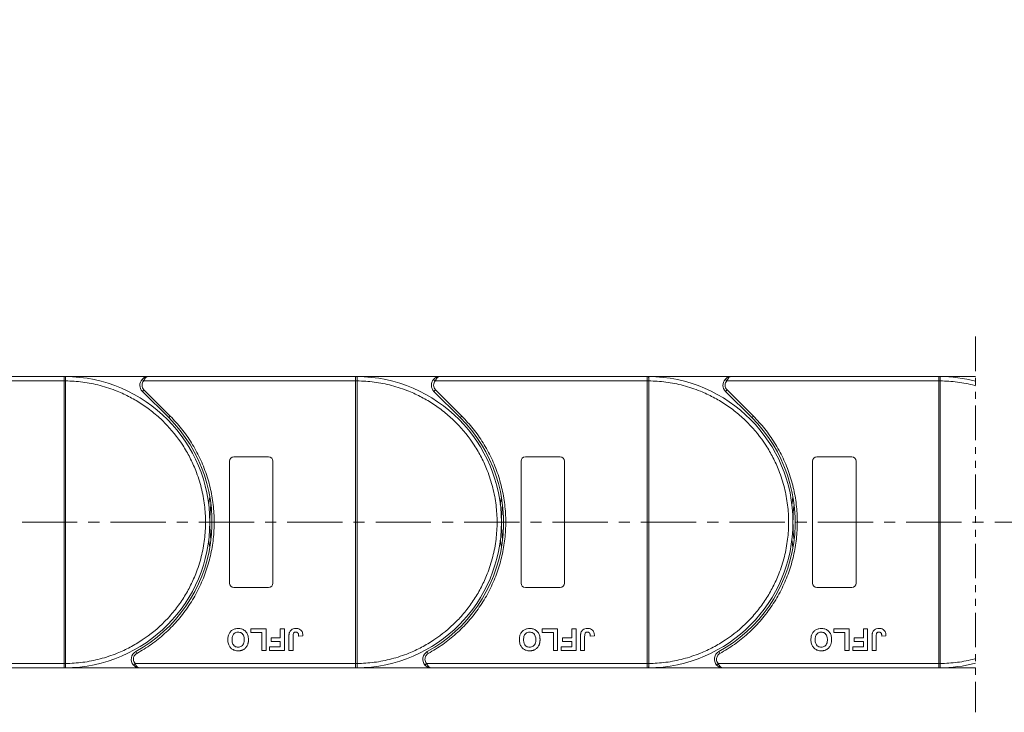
# Model space of a CAD drawing. Header units: millimetres. Extents: x 2098 to 3561, y 550 to 1583.
# Tile 32 of 84: x 2821 to 3047, y 930 to 1090. Entities that reach past the tile are written whole.
import ezdxf

# ---------------------------------------------------------------- set-up
doc = ezdxf.new("R2010")
doc.units = ezdxf.units.MM
doc.linetypes.add('CENTERX2', pattern=[20.32, 12.7, -2.54, 2.54, -2.54])
doc.linetypes.add('PHANTOM2', pattern=[31.75, 15.875, -3.175, 3.175, -3.175, 3.175, -3.175])
doc.styles.get("Standard").update_dxf_attribs({"font": '仿宋_GB2312.ttf', "width": 0.8})
doc.dimstyles.new('副本 ISO-45.1', dxfattribs={"dimtxt": 10, "dimasz": 9, "dimexe": 6.5, "dimexo": 0.625, "dimgap": 2.5, "dimtad": 1, "dimdsep": 46, "dimtxsty": 'Standard', "dimcen": 2.5, "dimadec": 0, "dimazin": 0, "dimtfac": 1, "dimtmove": 0, "dimatfit": 3, "dimfxl": 0, "dimarcsym": 0})

# ---------------------------------------------------------------- blocks, each defined once
blk = doc.blocks.new('*D2516')
at = {"color": 0, "lineweight": -2}
for p, q in [((2963.4, 1201.73), (3467.39, 1201.73)), ((3460.89, 949.53), (3460.89, 1192.73)), ((3385.16, 940.53), (3467.39, 940.53))]:
    blk.add_line(p, q, dxfattribs=at)
at = {"color": 0, "lineweight": 9}
for points in [[(3459.39, 1192.73), (3462.39, 1192.73), (3460.89, 1201.73)], [(3459.39, 949.53), (3462.39, 949.53), (3460.89, 940.53)]]:
    blk.add_solid(points, dxfattribs=at)
at = {"layer": 'Defpoints', "color": 0, "lineweight": 9}
for p in [(2962.78, 1201.73), (3460.89, 1201.73), (3384.53, 940.53)]:
    blk.add_point(p, dxfattribs=at)
at = {"color": 0, "lineweight": 9, "insert": (3453.39, 1071.13), "char_height": 10, "attachment_point": 5, "rotation": 90}
blk.add_mtext('2R+67', dxfattribs=at)

msp = doc.modelspace()

# ---------------------------------------------------------------- linework, layer by layer
at = {"color": 3, "linetype": 'PHANTOM2', "lineweight": 9, "ltscale": 0.5}
msp.add_line((3040.64, 1016.713), (3040.639, 930.324), dxfattribs=at)
at = {"color": 7, "linetype": 'Continuous', "lineweight": 15}
for p, q in [((2831.205, 1007.534), (2783.617, 1007.534)), ((2850.617, 1007.534), (2831.205, 1007.534)), ((2831.205, 1007.534), (2831.439, 1007.534)), ((2849.126, 1006.868), (2849.499, 1006.534)), ((2898.205, 1007.534), (2850.617, 1007.534)), ((2898.205, 1007.534), (2898.439, 1007.534)), ((2917.617, 1007.534), (2898.205, 1007.534)), ((2916.126, 1006.868), (2916.499, 1006.534)), ((2965.205, 1007.534), (2917.617, 1007.534)), ((2984.617, 1007.534), (2965.205, 1007.534)), ((2965.205, 1007.534), (2965.439, 1007.534)), ((2983.126, 1006.868), (2983.499, 1006.534)), ((3032.205, 1007.534), (2984.617, 1007.534)), ((3032.205, 1007.534), (3032.439, 1007.534)), ((3040.64, 1007.534), (3032.205, 1007.534)), ((2782.499, 1006.534), (2831.205, 1006.534)), ((2831.205, 941.536), (2831.205, 1006.532)), ((2831.205, 1006.532), (2831.555, 1006.532)), ((2831.555, 1006.535), (2831.555, 1006.532)), ((2831.555, 1006.532), (2831.555, 941.536)), ((2849.499, 1006.534), (2898.205, 1006.534)), ((2898.205, 941.536), (2898.205, 1006.532)), ((2898.205, 1006.532), (2898.555, 1006.532)), ((2898.555, 1006.535), (2898.555, 1006.532)), ((2898.555, 1006.532), (2898.555, 941.536)), ((2916.499, 1006.534), (2965.205, 1006.534)), ((2965.205, 941.536), (2965.205, 1006.532)), ((2965.205, 1006.532), (2965.555, 1006.532)), ((2965.555, 1006.535), (2965.555, 1006.532)), ((2965.555, 1006.532), (2965.555, 941.536)), ((2983.499, 1006.534), (3032.205, 1006.534)), ((3032.205, 941.536), (3032.205, 1006.532)), ((3032.205, 1006.532), (3032.555, 1006.532)), ((3032.555, 1006.535), (3032.555, 1006.532)), ((3032.555, 1006.532), (3032.555, 941.536)), ((2849.556, 1004.474), (2849.203, 1004.12)), ((2849.203, 1004.12), (2855.247, 998.076)), ((2849.556, 1004.474), (2855.601, 998.43)), ((2916.556, 1004.474), (2916.203, 1004.12)), ((2916.203, 1004.12), (2922.247, 998.076)), ((2916.556, 1004.474), (2922.601, 998.43)), ((2983.556, 1004.474), (2983.203, 1004.12)), ((2983.203, 1004.12), (2989.247, 998.076)), ((2983.556, 1004.474), (2989.601, 998.43)), ((2855.601, 998.43), (2855.247, 998.076)), ((2922.601, 998.43), (2922.247, 998.076)), ((2989.601, 998.43), (2989.247, 998.076)), ((2870.205, 989.034), (2878.205, 989.034)), ((2937.205, 989.034), (2945.205, 989.034)), ((3004.205, 989.034), (3012.205, 989.034)), ((2869.205, 960.034), (2869.205, 988.034)), ((2879.205, 988.034), (2879.205, 960.034)), ((2936.205, 960.034), (2936.205, 988.034)), ((2946.205, 988.034), (2946.205, 960.034)), ((3003.205, 960.034), (3003.205, 988.034)), ((3013.205, 988.034), (3013.205, 960.034)), ((2878.205, 959.034), (2870.205, 959.034)), ((2945.205, 959.034), (2937.205, 959.034)), ((3012.205, 959.034), (3004.205, 959.034)), ((2874.09, 948.701), (2874.09, 949.534)), ((2874.09, 949.534), (2877.616, 949.534)), ((2876.654, 948.701), (2874.09, 948.701)), ((2876.654, 944.534), (2876.654, 948.701)), ((2877.616, 949.534), (2877.616, 944.534)), ((2880.885, 949.534), (2881.846, 949.534)), ((2880.885, 947.419), (2880.885, 949.534)), ((2881.846, 949.534), (2881.846, 944.534)), ((2941.09, 948.701), (2941.09, 949.534)), ((2941.09, 949.534), (2944.616, 949.534)), ((2943.654, 948.701), (2941.09, 948.701)), ((2943.654, 944.534), (2943.654, 948.701)), ((2944.616, 949.534), (2944.616, 944.534)), ((2947.885, 947.419), (2947.885, 949.534)), ((2947.885, 949.534), (2948.846, 949.534)), ((2948.846, 949.534), (2948.846, 944.534)), ((3008.09, 948.701), (3008.09, 949.534)), ((3008.09, 949.534), (3011.616, 949.534)), ((3010.654, 948.701), (3008.09, 948.701)), ((3010.654, 944.534), (3010.654, 948.701)), ((3011.616, 949.534), (3011.616, 944.534)), ((3014.885, 947.419), (3014.885, 949.534)), ((3014.885, 949.534), (3015.846, 949.534)), ((3015.846, 949.534), (3015.846, 944.534)), ((2878.769, 947.419), (2880.885, 947.419)), ((2878.769, 946.586), (2878.769, 947.419)), ((2880.885, 946.586), (2878.769, 946.586)), ((2880.885, 945.368), (2880.885, 946.586)), ((2882.872, 944.534), (2882.872, 947.686)), ((2883.834, 947.771), (2883.834, 944.534)), ((2885.116, 947.868), (2886.077, 947.932)), ((2945.769, 946.586), (2945.769, 947.419)), ((2945.769, 947.419), (2947.885, 947.419)), ((2947.885, 946.586), (2945.769, 946.586)), ((2947.885, 945.368), (2947.885, 946.586)), ((2949.872, 944.534), (2949.872, 947.686)), ((2950.834, 947.771), (2950.834, 944.534)), ((2952.116, 947.868), (2953.077, 947.932)), ((3012.769, 946.586), (3012.769, 947.419)), ((3012.769, 947.419), (3014.885, 947.419)), ((3014.885, 946.586), (3012.769, 946.586)), ((3014.885, 945.368), (3014.885, 946.586)), ((3016.872, 944.534), (3016.872, 947.686)), ((3017.834, 947.771), (3017.834, 944.534)), ((3019.116, 947.868), (3020.077, 947.932)), ((2847.666, 944.284), (2847.908, 943.847)), ((2877.616, 944.534), (2876.654, 944.534)), ((2878.449, 944.534), (2878.449, 945.368)), ((2878.449, 945.368), (2880.885, 945.368)), ((2881.846, 944.534), (2878.449, 944.534)), ((2883.834, 944.534), (2882.872, 944.534)), ((2914.666, 944.284), (2914.908, 943.847)), ((2944.616, 944.534), (2943.654, 944.534)), ((2945.449, 944.534), (2945.449, 945.368)), ((2945.449, 945.368), (2947.885, 945.368)), ((2948.846, 944.534), (2945.449, 944.534)), ((2950.834, 944.534), (2949.872, 944.534)), ((2981.666, 944.284), (2981.908, 943.847)), ((3011.616, 944.534), (3010.654, 944.534)), ((3012.449, 944.534), (3012.449, 945.368)), ((3012.449, 945.368), (3014.885, 945.368)), ((3015.846, 944.534), (3012.449, 944.534)), ((3017.834, 944.534), (3016.872, 944.534)), ((2831.205, 941.534), (2780.516, 941.534)), ((2831.555, 941.536), (2831.205, 941.536)), ((2831.555, 941.536), (2831.555, 941.533)), ((2847.516, 941.534), (2847.143, 941.201)), ((2898.205, 941.534), (2847.516, 941.534)), ((2898.555, 941.536), (2898.205, 941.536)), ((2898.555, 941.536), (2898.555, 941.533)), ((2914.516, 941.534), (2914.143, 941.201)), ((2965.205, 941.534), (2914.516, 941.534)), ((2965.555, 941.536), (2965.205, 941.536)), ((2965.555, 941.536), (2965.555, 941.533)), ((2981.516, 941.534), (2981.143, 941.201)), ((3032.205, 941.534), (2981.516, 941.534)), ((3032.555, 941.536), (3032.205, 941.536)), ((3032.555, 941.536), (3032.555, 941.533)), ((2781.634, 940.534), (2831.205, 940.534)), ((2831.439, 940.535), (2831.205, 940.534)), ((2831.205, 940.534), (2848.634, 940.534)), ((2848.634, 940.534), (2898.205, 940.534)), ((2898.439, 940.535), (2898.205, 940.534)), ((2898.205, 940.534), (2915.634, 940.534)), ((2915.634, 940.534), (2965.205, 940.534)), ((2965.439, 940.535), (2965.205, 940.534)), ((2965.205, 940.534), (2982.634, 940.534)), ((2982.634, 940.534), (3032.205, 940.534)), ((3032.439, 940.535), (3032.205, 940.534)), ((3032.205, 940.534), (3040.639, 940.534))]:
    msp.add_line(p, q, dxfattribs=at)
at = {"color": 1, "linetype": 'CENTERX2', "lineweight": 13}
msp.add_line((3403.198, 974.034), (2697.386, 974.034), dxfattribs=at)
at = {"color": 7, "linetype": 'Continuous', "lineweight": 15, "flags": 128}
for points in [[(2864.453, 978.135), (2864.487, 978.401), (2864.705, 979.844)], [(2931.453, 978.135), (2931.487, 978.401), (2931.705, 979.844)], [(2998.453, 978.135), (2998.487, 978.401), (2998.705, 979.844)], [(2864.705, 968.225), (2864.487, 969.668), (2864.453, 969.934)], [(2931.705, 968.225), (2931.487, 969.668), (2931.453, 969.934)], [(2998.705, 968.225), (2998.487, 969.668), (2998.453, 969.934)]]:
    msp.add_lwpolyline(points, dxfattribs=at)
at = {"color": 7, "linetype": 'Continuous', "lineweight": 15}
for centre, radius, start, end in [((2831.442, 1007.238), 0.295, 90.53836, 143.36012), ((2831.205, 974.034), 33.5, 270.40019, 89.59981), ((2850.617, 1005.534), 2, 138.18969, 225), ((2898.442, 1007.238), 0.295, 90.53836, 143.36012), ((2898.205, 974.034), 33.5, 270.40019, 89.59981), ((2917.617, 1005.534), 2, 138.18969, 225), ((2965.442, 1007.238), 0.295, 90.53836, 143.36012), ((2965.205, 974.034), 33.5, 270.40019, 89.59981), ((2984.617, 1005.534), 2, 138.18969, 225), ((3032.442, 1007.238), 0.295, 90.53836, 143.36012), ((3032.205, 974.034), 33.5, 75.41757, 89.59981), ((2831.468, 976.352), 30.184, 89.8339, 90.49831), ((2898.468, 976.352), 30.184, 89.8339, 90.49831), ((2965.468, 976.352), 30.184, 89.8339, 90.49831), ((3032.468, 976.352), 30.184, 89.8339, 90.49831), ((2831.205, 974.034), 34, 298.95502, 45), ((2898.205, 974.034), 34, 298.95502, 45), ((2965.205, 974.034), 34, 298.95502, 45), ((2870.205, 988.034), 1, 90, 180), ((2878.205, 988.034), 1, 0, 90), ((2937.205, 988.034), 1, 90, 180), ((2945.205, 988.034), 1, 0, 90), ((3004.205, 988.034), 1, 90, 180), ((3012.205, 988.034), 1, 0, 90), ((2898.205, 974.034), 33.5, 172.96973, 187.03027), ((2965.205, 974.034), 33.5, 172.96973, 187.03027), ((3032.205, 974.034), 33.5, 172.96973, 187.03027), ((2870.205, 960.034), 1, 180, 270), ((2878.205, 960.034), 1, 270, 0), ((2937.205, 960.034), 1, 180, 270), ((2945.205, 960.034), 1, 270, 0), ((3004.205, 960.034), 1, 180, 270), ((3012.205, 960.034), 1, 270, 360), ((2848.634, 942.534), 2, 118.95502, 221.81031), ((2915.634, 942.534), 2, 118.95502, 221.81031), ((2982.634, 942.534), 2, 118.95502, 221.81031), ((2831.468, 971.717), 30.184, 269.50169, 270.1661), ((2898.468, 971.717), 30.184, 269.50169, 270.1661), ((2965.468, 971.717), 30.184, 269.50169, 270.1661), ((3032.468, 971.717), 30.184, 269.50169, 270.1661), ((3032.205, 974.034), 33.5, 270.40019, 284.58087), ((2831.442, 940.83), 0.295, 216.63988, 269.46164), ((2898.442, 940.83), 0.295, 216.63988, 269.46164), ((2965.442, 940.83), 0.295, 216.63988, 269.46164), ((3032.442, 940.83), 0.295, 216.63988, 269.46164)]:
    msp.add_arc(centre, radius, start, end, dxfattribs=at)
for points in [[(2831.205, 1007.415), (2831.205, 1007.449), (2831.205, 1007.519), (2831.205, 1007.529), (2831.205, 1007.534)], [(2898.205, 1007.415), (2898.205, 1007.449), (2898.205, 1007.519), (2898.205, 1007.529), (2898.205, 1007.534)], [(2965.205, 1007.415), (2965.205, 1007.449), (2965.205, 1007.519), (2965.205, 1007.529), (2965.205, 1007.534)], [(3032.205, 1007.415), (3032.205, 1007.449), (3032.205, 1007.519), (3032.205, 1007.529), (3032.205, 1007.534)], [(2849.499, 1006.534), (2849.389, 1006.385), (2849.17, 1006.087), (2849.135, 1005.719), (2849.117, 1005.534)], [(2849.117, 1005.534), (2849.138, 1005.336), (2849.178, 1004.938), (2849.43, 1004.629), (2849.556, 1004.474)], [(2916.499, 1006.534), (2916.389, 1006.385), (2916.17, 1006.087), (2916.135, 1005.719), (2916.117, 1005.534)], [(2916.117, 1005.534), (2916.138, 1005.336), (2916.178, 1004.938), (2916.43, 1004.629), (2916.556, 1004.474)], [(2983.499, 1006.534), (2983.389, 1006.385), (2983.17, 1006.087), (2983.135, 1005.719), (2983.117, 1005.534)], [(2983.117, 1005.534), (2983.138, 1005.336), (2983.178, 1004.938), (2983.43, 1004.629), (2983.556, 1004.474)], [(2847.134, 942.534), (2847.151, 942.35), (2847.186, 941.982), (2847.406, 941.683), (2847.516, 941.534)], [(2914.134, 942.534), (2914.151, 942.35), (2914.186, 941.982), (2914.406, 941.683), (2914.516, 941.534)], [(2981.134, 942.534), (2981.151, 942.35), (2981.186, 941.982), (2981.406, 941.683), (2981.516, 941.534)], [(2831.205, 940.534), (2831.205, 940.54), (2831.205, 940.55), (2831.205, 940.619), (2831.205, 940.654)], [(2898.205, 940.534), (2898.205, 940.54), (2898.205, 940.55), (2898.205, 940.619), (2898.205, 940.654)], [(2965.205, 940.534), (2965.205, 940.54), (2965.205, 940.55), (2965.205, 940.619), (2965.205, 940.654)], [(3032.205, 940.534), (3032.205, 940.54), (3032.205, 940.55), (3032.205, 940.619), (3032.205, 940.654)]]:
    msp.add_open_spline(points, degree=3, dxfattribs=at)
for points, knots in [([(2831.205, 1006.534), (2831.205, 1006.647), (2831.205, 1006.872), (2831.205, 1007.171), (2831.205, 1007.338), (2831.205, 1007.404), (2831.205, 1007.415)], [0, 0, 0, 0, 0.3133566, 0.6267132, 0.9400698, 1, 1, 1, 1]), ([(2831.439, 1007.534), (2831.456, 1007.531), (2831.493, 1007.524), (2831.523, 1007.47), (2831.542, 1007.377), (2831.553, 1007.231), (2831.555, 1007.035), (2831.556, 1006.79), (2831.556, 1006.626), (2831.555, 1006.535)], [0, 0, 0, 0, 0.1119973, 0.2448439, 0.3691679, 0.5008987, 0.6875333, 0.8281382, 1, 1, 1, 1]), ([(2849.126, 1006.868), (2849.221, 1006.961), (2849.431, 1007.168), (2849.929, 1007.456), (2850.347, 1007.504), (2850.617, 1007.534)], [0, 0, 0, 0, 0.2270634, 0.5015869, 1, 1, 1, 1]), ([(2850.617, 1007.534), (2850.511, 1007.521), (2850.299, 1007.495), (2849.99, 1007.283), (2849.711, 1006.958), (2849.567, 1006.67), (2849.499, 1006.534)], [0, 0, 0, 0, 0.2515188, 0.5017844, 0.7656323, 1, 1, 1, 1]), ([(2898.205, 1006.534), (2898.205, 1006.647), (2898.205, 1006.872), (2898.205, 1007.171), (2898.205, 1007.338), (2898.205, 1007.404), (2898.205, 1007.415)], [0, 0, 0, 0, 0.3133566, 0.6267132, 0.9400698, 1, 1, 1, 1]), ([(2898.439, 1007.534), (2898.456, 1007.531), (2898.493, 1007.524), (2898.523, 1007.47), (2898.542, 1007.377), (2898.553, 1007.231), (2898.555, 1007.035), (2898.556, 1006.79), (2898.556, 1006.626), (2898.555, 1006.535)], [0, 0, 0, 0, 0.1119973, 0.2448439, 0.3691679, 0.5008987, 0.6875333, 0.8281382, 1, 1, 1, 1]), ([(2916.126, 1006.868), (2916.221, 1006.961), (2916.431, 1007.168), (2916.929, 1007.456), (2917.347, 1007.504), (2917.617, 1007.534)], [0, 0, 0, 0, 0.2270634, 0.5015869, 1, 1, 1, 1]), ([(2917.617, 1007.534), (2917.511, 1007.521), (2917.299, 1007.495), (2916.99, 1007.283), (2916.711, 1006.958), (2916.567, 1006.67), (2916.499, 1006.534)], [0, 0, 0, 0, 0.2515188, 0.5017844, 0.7656323, 1, 1, 1, 1]), ([(2965.205, 1006.534), (2965.205, 1006.647), (2965.205, 1006.872), (2965.205, 1007.171), (2965.205, 1007.338), (2965.205, 1007.404), (2965.205, 1007.415)], [0, 0, 0, 0, 0.3133566, 0.6267132, 0.9400698, 1, 1, 1, 1]), ([(2965.439, 1007.534), (2965.456, 1007.531), (2965.493, 1007.524), (2965.523, 1007.47), (2965.542, 1007.377), (2965.553, 1007.231), (2965.555, 1007.035), (2965.556, 1006.79), (2965.556, 1006.626), (2965.555, 1006.535)], [0, 0, 0, 0, 0.11199725, 0.24484387, 0.3691679, 0.50089869, 0.68753328, 0.82813816, 1, 1, 1, 1]), ([(2983.126, 1006.868), (2983.221, 1006.961), (2983.431, 1007.168), (2983.929, 1007.456), (2984.347, 1007.504), (2984.617, 1007.534)], [0, 0, 0, 0, 0.2270634, 0.5015869, 1, 1, 1, 1]), ([(2984.617, 1007.534), (2984.511, 1007.521), (2984.299, 1007.495), (2983.99, 1007.283), (2983.711, 1006.958), (2983.567, 1006.67), (2983.499, 1006.534)], [0, 0, 0, 0, 0.2515188, 0.5017844, 0.7656323, 1, 1, 1, 1]), ([(3032.205, 1006.534), (3032.205, 1006.647), (3032.205, 1006.872), (3032.205, 1007.171), (3032.205, 1007.338), (3032.205, 1007.404), (3032.205, 1007.415)], [0, 0, 0, 0, 0.3133566, 0.6267132, 0.9400698, 1, 1, 1, 1]), ([(3032.439, 1007.534), (3032.456, 1007.531), (3032.493, 1007.524), (3032.523, 1007.47), (3032.542, 1007.377), (3032.553, 1007.231), (3032.555, 1007.035), (3032.556, 1006.79), (3032.556, 1006.626), (3032.555, 1006.535)], [0, 0, 0, 0, 0.1119973, 0.2448439, 0.3691679, 0.5008987, 0.6875333, 0.8281382, 1, 1, 1, 1]), ([(2831.205, 1006.532), (2831.205, 1006.533), (2831.205, 1006.533), (2831.205, 1006.534), (2831.205, 1006.534), (2831.205, 1006.534)], [0, 0, 0, 0, 0.3846661, 0.6923333, 1, 1, 1, 1]), ([(2831.555, 1006.532), (2832.868, 1006.472), (2835.534, 1006.35), (2839.523, 1005.536), (2843.167, 1004.331), (2846.402, 1002.825), (2849.228, 1001.146), (2851.889, 999.178), (2855.168, 996.186), (2857.956, 992.721), (2860.158, 988.92), (2861.628, 985.668), (2862.801, 982.012), (2863.544, 978.015), (2863.785, 974.034), (2863.544, 970.054), (2862.801, 966.056), (2861.627, 962.4), (2860.158, 959.148), (2858.51, 956.305), (2856.57, 953.623), (2853.613, 950.312), (2850.179, 947.487), (2846.402, 945.244), (2843.166, 943.738), (2839.523, 942.532), (2835.534, 941.719), (2832.868, 941.596), (2831.555, 941.536)], [0, 0, 0, 0, 0.038862, 0.078912, 0.1200677, 0.1522272, 0.1843815, 0.2172151, 0.2500433, 0.3156185, 0.347778, 0.3799323, 0.4210926, 0.4611415, 0.5, 0.5388632, 0.578912, 0.6200677, 0.6522272, 0.6843815, 0.7172151, 0.7500433, 0.8156185, 0.847778, 0.8799323, 0.9210926, 0.9611404, 1, 1, 1, 1]), ([(2898.205, 1006.532), (2898.205, 1006.533), (2898.205, 1006.533), (2898.205, 1006.534), (2898.205, 1006.534), (2898.205, 1006.534)], [0, 0, 0, 0, 0.3846661, 0.6923333, 1, 1, 1, 1]), ([(2898.555, 1006.532), (2899.868, 1006.472), (2902.534, 1006.35), (2906.523, 1005.536), (2910.167, 1004.331), (2913.402, 1002.825), (2916.228, 1001.146), (2918.889, 999.178), (2922.168, 996.186), (2924.956, 992.721), (2927.158, 988.92), (2928.628, 985.668), (2929.801, 982.012), (2930.544, 978.015), (2930.785, 974.034), (2930.544, 970.054), (2929.801, 966.056), (2928.627, 962.4), (2927.158, 959.148), (2925.51, 956.305), (2923.57, 953.623), (2920.613, 950.312), (2917.179, 947.487), (2913.402, 945.244), (2910.166, 943.738), (2906.523, 942.532), (2902.534, 941.719), (2899.868, 941.596), (2898.555, 941.536)], [0, 0, 0, 0, 0.03886198, 0.07891202, 0.12006769, 0.15222721, 0.18438153, 0.21721506, 0.25004326, 0.31561849, 0.34777802, 0.37993233, 0.42109262, 0.46114154, 0.50000001, 0.53886316, 0.57891202, 0.62006769, 0.65222721, 0.68438153, 0.71721506, 0.75004326, 0.81561849, 0.84777802, 0.87993233, 0.92109262, 0.96114036, 1, 1, 1, 1]), ([(2965.205, 1006.532), (2965.205, 1006.533), (2965.205, 1006.533), (2965.205, 1006.534), (2965.205, 1006.534), (2965.205, 1006.534)], [0, 0, 0, 0, 0.3846661, 0.6923333, 1, 1, 1, 1]), ([(2965.555, 1006.532), (2966.868, 1006.472), (2969.534, 1006.35), (2973.523, 1005.536), (2977.167, 1004.331), (2980.402, 1002.825), (2983.228, 1001.146), (2985.889, 999.178), (2989.168, 996.186), (2991.956, 992.721), (2994.158, 988.92), (2995.628, 985.668), (2996.801, 982.012), (2997.544, 978.015), (2997.785, 974.034), (2997.544, 970.054), (2996.801, 966.056), (2995.627, 962.4), (2994.158, 959.148), (2992.51, 956.305), (2990.57, 953.623), (2987.613, 950.312), (2984.179, 947.487), (2980.402, 945.244), (2977.166, 943.738), (2973.523, 942.532), (2969.534, 941.719), (2966.868, 941.596), (2965.555, 941.536)], [0, 0, 0, 0, 0.038862, 0.078912, 0.1200677, 0.1522272, 0.1843815, 0.2172151, 0.2500433, 0.3156185, 0.347778, 0.3799323, 0.4210926, 0.4611415, 0.5, 0.5388632, 0.578912, 0.6200677, 0.6522272, 0.6843815, 0.7172151, 0.7500433, 0.8156185, 0.847778, 0.8799323, 0.9210926, 0.9611404, 1, 1, 1, 1]), ([(3032.205, 1006.532), (3032.205, 1006.533), (3032.205, 1006.533), (3032.205, 1006.534), (3032.205, 1006.534), (3032.205, 1006.534)], [0, 0, 0, 0, 0.3846661, 0.6923333, 1, 1, 1, 1]), ([(3032.555, 1006.532), (3033.868, 1006.472), (3036.534, 1006.35), (3039.215, 1005.803), (3040.582, 1005.436), (3040.64, 1005.421)], [0, 0, 0, 0, 0.03886198, 0.078912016, 0.080694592, 0.080694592, 0.080694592, 0.080694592]), ([(2855.601, 998.43), (2856.498, 997.471), (2858.293, 995.555), (2860.565, 992.288), (2862.491, 988.766), (2864, 985), (2865.058, 981.084), (2865.645, 977.111), (2865.77, 973.139), (2865.441, 969.209), (2864.671, 965.342), (2863.453, 961.559), (2861.791, 957.903), (2859.692, 954.432), (2857.2, 951.229), (2854.376, 948.377), (2851.29, 945.865), (2849.035, 944.52), (2847.908, 943.847)], [0, 0, 0, 0, 0.0616516, 0.1233073, 0.1864354, 0.25, 0.3135645, 0.3766927, 0.4383422, 0.5, 0.5616495, 0.6233073, 0.6864354, 0.75, 0.8135645, 0.8766927, 0.9383443, 1, 1, 1, 1]), ([(2922.601, 998.43), (2923.498, 997.471), (2925.293, 995.555), (2927.565, 992.288), (2929.491, 988.766), (2931, 985), (2932.058, 981.084), (2932.645, 977.111), (2932.77, 973.139), (2932.441, 969.209), (2931.671, 965.342), (2930.453, 961.559), (2928.791, 957.903), (2926.692, 954.432), (2924.2, 951.229), (2921.376, 948.377), (2918.29, 945.865), (2916.035, 944.52), (2914.908, 943.847)], [0, 0, 0, 0, 0.0616516, 0.1233073, 0.1864354, 0.25, 0.3135645, 0.3766927, 0.4383422, 0.5, 0.5616495, 0.6233073, 0.6864354, 0.75, 0.8135645, 0.8766927, 0.9383443, 1, 1, 1, 1]), ([(2989.601, 998.43), (2990.498, 997.471), (2992.293, 995.555), (2994.565, 992.288), (2996.491, 988.766), (2998, 985), (2999.058, 981.084), (2999.645, 977.111), (2999.77, 973.139), (2999.441, 969.209), (2998.671, 965.342), (2997.453, 961.559), (2995.791, 957.903), (2993.692, 954.432), (2991.2, 951.229), (2988.376, 948.377), (2985.29, 945.865), (2983.035, 944.52), (2981.908, 943.847)], [0, 0, 0, 0, 0.0616516, 0.1233073, 0.1864354, 0.25, 0.3135645, 0.3766927, 0.4383422, 0.5, 0.5616495, 0.6233073, 0.6864354, 0.75, 0.8135645, 0.8766927, 0.9383443, 1, 1, 1, 1]), ([(2868.834, 947.041), (2868.837, 947.175), (2868.847, 947.577), (2868.989, 948.217), (2869.381, 948.879), (2869.955, 949.346), (2870.594, 949.571), (2871.016, 949.59), (2871.198, 949.598)], [0, 0, 0, 0, 0.1018882, 0.3073435, 0.4929627, 0.6786474, 0.8607914, 1, 1, 1, 1]), ([(2869.795, 947.017), (2869.799, 947.151), (2869.811, 947.526), (2869.951, 948.048), (2870.297, 948.468), (2870.674, 948.699), (2870.994, 948.76), (2871.168, 948.764), (2871.2, 948.765)], [0, 0, 0, 0, 0.1585903, 0.4472388, 0.6203806, 0.7935748, 0.9612953, 1, 1, 1, 1]), ([(2871.198, 949.598), (2871.332, 949.594), (2871.735, 949.58), (2872.396, 949.39), (2873.017, 948.901), (2873.442, 948.191), (2873.568, 947.554), (2873.575, 947.153), (2873.577, 947.064)], [0, 0, 0, 0, 0.1021706, 0.3092201, 0.51365, 0.6922749, 0.9324126, 1, 1, 1, 1]), ([(2871.2, 948.765), (2871.335, 948.756), (2871.605, 948.737), (2871.986, 948.556), (2872.309, 948.255), (2872.558, 947.762), (2872.612, 947.331), (2872.615, 947.06), (2872.616, 947.031)], [0, 0, 0, 0, 0.1597099, 0.3204292, 0.4910735, 0.6770503, 0.9662903, 1, 1, 1, 1]), ([(2882.872, 947.686), (2882.873, 947.753), (2882.874, 947.886), (2882.883, 948.066), (2882.897, 948.225), (2882.917, 948.363), (2882.94, 948.502), (2882.968, 948.592), (2882.981, 948.637)], [0, 0, 0, 0, 0.2082698, 0.416707, 0.5614806, 0.7065734, 0.8528245, 1, 1, 1, 1]), ([(2882.981, 948.637), (2883.035, 948.761), (2883.143, 949.01), (2883.447, 949.313), (2883.912, 949.562), (2884.299, 949.585), (2884.533, 949.598)], [0, 0, 0, 0, 0.2064605, 0.4135145, 0.6452106, 1, 1, 1, 1]), ([(2883.834, 947.771), (2883.836, 947.904), (2883.841, 948.135), (2883.89, 948.414), (2883.981, 948.593), (2884.099, 948.69), (2884.265, 948.755), (2884.392, 948.761), (2884.471, 948.765)], [0, 0, 0, 0, 0.2920273, 0.5048541, 0.6139046, 0.723685, 0.8298165, 1, 1, 1, 1]), ([(2884.471, 948.765), (2884.512, 948.764), (2884.596, 948.761), (2884.706, 948.729), (2884.8, 948.684), (2884.872, 948.629), (2884.936, 948.564), (2884.969, 948.515), (2884.985, 948.49)], [0, 0, 0, 0, 0.202387, 0.4109073, 0.5578292, 0.7094718, 0.8532239, 1, 1, 1, 1]), ([(2884.533, 949.598), (2884.666, 949.593), (2884.971, 949.58), (2885.422, 949.419), (2885.781, 949.093), (2886.036, 948.586), (2886.061, 948.189), (2886.077, 947.932)], [0, 0, 0, 0, 0.1552919, 0.3531453, 0.543243, 0.704067, 1, 1, 1, 1]), ([(2884.985, 948.49), (2885.004, 948.453), (2885.042, 948.378), (2885.07, 948.264), (2885.09, 948.159), (2885.102, 948.062), (2885.111, 947.965), (2885.114, 947.9), (2885.116, 947.868)], [0, 0, 0, 0, 0.1938055, 0.3931273, 0.5440688, 0.6954121, 0.8476129, 1, 1, 1, 1]), ([(2935.834, 947.041), (2935.837, 947.175), (2935.847, 947.577), (2935.989, 948.217), (2936.381, 948.879), (2936.955, 949.346), (2937.594, 949.571), (2938.016, 949.59), (2938.198, 949.598)], [0, 0, 0, 0, 0.1018882, 0.3073435, 0.4929627, 0.6786474, 0.8607914, 1, 1, 1, 1]), ([(2936.795, 947.017), (2936.799, 947.151), (2936.811, 947.526), (2936.951, 948.048), (2937.297, 948.468), (2937.674, 948.699), (2937.994, 948.76), (2938.168, 948.764), (2938.2, 948.765)], [0, 0, 0, 0, 0.1585903, 0.4472388, 0.6203806, 0.7935748, 0.9612953, 1, 1, 1, 1]), ([(2938.198, 949.598), (2938.332, 949.594), (2938.735, 949.58), (2939.396, 949.39), (2940.017, 948.901), (2940.442, 948.191), (2940.568, 947.554), (2940.575, 947.153), (2940.577, 947.064)], [0, 0, 0, 0, 0.1021706, 0.3092201, 0.51365, 0.6922749, 0.9324126, 1, 1, 1, 1]), ([(2938.2, 948.765), (2938.335, 948.756), (2938.605, 948.737), (2938.986, 948.556), (2939.309, 948.255), (2939.558, 947.762), (2939.612, 947.331), (2939.615, 947.06), (2939.616, 947.031)], [0, 0, 0, 0, 0.1597099, 0.3204292, 0.4910735, 0.6770503, 0.9662903, 1, 1, 1, 1]), ([(2949.872, 947.686), (2949.873, 947.753), (2949.874, 947.886), (2949.883, 948.066), (2949.897, 948.225), (2949.917, 948.363), (2949.94, 948.502), (2949.968, 948.592), (2949.981, 948.637)], [0, 0, 0, 0, 0.20826979, 0.416707, 0.56148059, 0.70657343, 0.85282453, 1, 1, 1, 1]), ([(2949.981, 948.637), (2950.035, 948.761), (2950.143, 949.01), (2950.447, 949.313), (2950.912, 949.562), (2951.299, 949.585), (2951.533, 949.598)], [0, 0, 0, 0, 0.2064605, 0.4135145, 0.6452106, 1, 1, 1, 1]), ([(2950.834, 947.771), (2950.836, 947.904), (2950.841, 948.135), (2950.89, 948.414), (2950.981, 948.593), (2951.099, 948.69), (2951.265, 948.755), (2951.392, 948.761), (2951.471, 948.765)], [0, 0, 0, 0, 0.2920273, 0.5048541, 0.6139046, 0.723685, 0.8298165, 1, 1, 1, 1]), ([(2951.471, 948.765), (2951.512, 948.764), (2951.596, 948.761), (2951.706, 948.729), (2951.8, 948.684), (2951.872, 948.629), (2951.936, 948.564), (2951.969, 948.515), (2951.985, 948.49)], [0, 0, 0, 0, 0.20238704, 0.41090731, 0.55782922, 0.70947182, 0.85322392, 1, 1, 1, 1]), ([(2951.533, 949.598), (2951.666, 949.593), (2951.971, 949.58), (2952.422, 949.419), (2952.781, 949.093), (2953.036, 948.586), (2953.061, 948.189), (2953.077, 947.932)], [0, 0, 0, 0, 0.1552919, 0.3531453, 0.543243, 0.704067, 1, 1, 1, 1]), ([(2951.985, 948.49), (2952.004, 948.453), (2952.042, 948.378), (2952.07, 948.264), (2952.09, 948.159), (2952.102, 948.062), (2952.111, 947.965), (2952.114, 947.9), (2952.116, 947.868)], [0, 0, 0, 0, 0.19380551, 0.39312733, 0.54406876, 0.6954121, 0.84761289, 1, 1, 1, 1]), ([(3002.834, 947.041), (3002.837, 947.175), (3002.847, 947.577), (3002.989, 948.217), (3003.381, 948.879), (3003.955, 949.346), (3004.594, 949.571), (3005.016, 949.59), (3005.198, 949.598)], [0, 0, 0, 0, 0.1018882, 0.3073435, 0.4929627, 0.6786474, 0.8607914, 1, 1, 1, 1]), ([(3003.795, 947.017), (3003.799, 947.151), (3003.811, 947.526), (3003.951, 948.048), (3004.297, 948.468), (3004.674, 948.699), (3004.994, 948.76), (3005.168, 948.764), (3005.2, 948.765)], [0, 0, 0, 0, 0.1585903, 0.4472388, 0.6203806, 0.7935748, 0.9612953, 1, 1, 1, 1]), ([(3005.198, 949.598), (3005.332, 949.594), (3005.735, 949.58), (3006.396, 949.39), (3007.017, 948.901), (3007.442, 948.191), (3007.568, 947.554), (3007.575, 947.153), (3007.577, 947.064)], [0, 0, 0, 0, 0.1021706, 0.3092201, 0.51365, 0.6922749, 0.9324126, 1, 1, 1, 1]), ([(3005.2, 948.765), (3005.335, 948.756), (3005.605, 948.737), (3005.986, 948.556), (3006.309, 948.255), (3006.558, 947.762), (3006.612, 947.331), (3006.615, 947.06), (3006.616, 947.031)], [0, 0, 0, 0, 0.1597099, 0.3204292, 0.4910735, 0.6770503, 0.9662903, 1, 1, 1, 1]), ([(3016.872, 947.686), (3016.873, 947.753), (3016.874, 947.886), (3016.883, 948.066), (3016.897, 948.225), (3016.917, 948.363), (3016.94, 948.502), (3016.968, 948.592), (3016.981, 948.637)], [0, 0, 0, 0, 0.2082698, 0.416707, 0.5614806, 0.7065734, 0.8528245, 1, 1, 1, 1]), ([(3016.981, 948.637), (3017.035, 948.761), (3017.143, 949.01), (3017.447, 949.313), (3017.912, 949.562), (3018.299, 949.585), (3018.533, 949.598)], [0, 0, 0, 0, 0.2064605, 0.4135145, 0.6452106, 1, 1, 1, 1]), ([(3017.834, 947.771), (3017.836, 947.904), (3017.841, 948.135), (3017.89, 948.414), (3017.981, 948.593), (3018.099, 948.69), (3018.265, 948.755), (3018.392, 948.761), (3018.471, 948.765)], [0, 0, 0, 0, 0.29202728, 0.5048541, 0.61390458, 0.72368495, 0.82981647, 1, 1, 1, 1]), ([(3018.471, 948.765), (3018.512, 948.764), (3018.596, 948.761), (3018.706, 948.729), (3018.8, 948.684), (3018.872, 948.629), (3018.936, 948.564), (3018.969, 948.515), (3018.985, 948.49)], [0, 0, 0, 0, 0.202387, 0.4109073, 0.5578292, 0.7094718, 0.8532239, 1, 1, 1, 1]), ([(3018.533, 949.598), (3018.666, 949.593), (3018.971, 949.58), (3019.422, 949.419), (3019.781, 949.093), (3020.036, 948.586), (3020.061, 948.189), (3020.077, 947.932)], [0, 0, 0, 0, 0.1552919, 0.3531453, 0.543243, 0.704067, 1, 1, 1, 1]), ([(3018.985, 948.49), (3019.004, 948.453), (3019.042, 948.378), (3019.07, 948.264), (3019.09, 948.159), (3019.102, 948.062), (3019.111, 947.965), (3019.114, 947.9), (3019.116, 947.868)], [0, 0, 0, 0, 0.1938055, 0.3931273, 0.5440688, 0.6954121, 0.8476129, 1, 1, 1, 1]), ([(2871.212, 944.47), (2871.079, 944.475), (2870.675, 944.488), (2870.021, 944.683), (2869.402, 945.17), (2868.975, 945.877), (2868.844, 946.528), (2868.836, 946.942), (2868.834, 947.041)], [0, 0, 0, 0, 0.1013981, 0.3069957, 0.5061443, 0.6852619, 0.9245571, 1, 1, 1, 1]), ([(2871.2, 945.304), (2871.066, 945.312), (2870.796, 945.329), (2870.412, 945.498), (2870.101, 945.785), (2869.863, 946.247), (2869.8, 946.676), (2869.796, 946.962), (2869.795, 947.017)], [0, 0, 0, 0, 0.1602922, 0.3219224, 0.4907614, 0.6575692, 0.9338827, 1, 1, 1, 1]), ([(2872.616, 947.031), (2872.612, 946.898), (2872.602, 946.561), (2872.484, 946.083), (2872.199, 945.668), (2871.84, 945.413), (2871.488, 945.314), (2871.274, 945.306), (2871.2, 945.304)], [0, 0, 0, 0, 0.15861661, 0.40086372, 0.57305935, 0.74548557, 0.91298519, 1, 1, 1, 1]), ([(2873.354, 945.793), (2873.294, 945.674), (2873.174, 945.434), (2872.857, 945.043), (2872.536, 944.789), (2872.295, 944.68), (2872.266, 944.667)], [0, 0, 0, 0, 0.2508959, 0.5021661, 0.9405117, 1, 1, 1, 1]), ([(2873.577, 947.064), (2873.577, 946.998), (2873.576, 946.864), (2873.561, 946.657), (2873.536, 946.444), (2873.495, 946.224), (2873.438, 946.005), (2873.382, 945.864), (2873.354, 945.793)], [0, 0, 0, 0, 0.1539502, 0.3081809, 0.478699, 0.6499612, 0.8242026, 1, 1, 1, 1]), ([(2938.212, 944.47), (2938.079, 944.475), (2937.675, 944.488), (2937.021, 944.683), (2936.402, 945.17), (2935.975, 945.877), (2935.844, 946.528), (2935.836, 946.942), (2935.834, 947.041)], [0, 0, 0, 0, 0.1013981, 0.3069957, 0.5061443, 0.6852619, 0.9245571, 1, 1, 1, 1]), ([(2938.2, 945.304), (2938.066, 945.312), (2937.796, 945.329), (2937.412, 945.498), (2937.101, 945.785), (2936.863, 946.247), (2936.8, 946.676), (2936.796, 946.962), (2936.795, 947.017)], [0, 0, 0, 0, 0.16029217, 0.32192242, 0.49076139, 0.65756923, 0.93388265, 1, 1, 1, 1]), ([(2939.616, 947.031), (2939.612, 946.898), (2939.602, 946.561), (2939.484, 946.083), (2939.199, 945.668), (2938.84, 945.413), (2938.488, 945.314), (2938.274, 945.306), (2938.2, 945.304)], [0, 0, 0, 0, 0.1586166, 0.4008637, 0.5730594, 0.7454856, 0.9129852, 1, 1, 1, 1]), ([(2940.354, 945.793), (2940.294, 945.674), (2940.174, 945.434), (2939.857, 945.043), (2939.536, 944.789), (2939.295, 944.68), (2939.266, 944.667)], [0, 0, 0, 0, 0.2508959, 0.5021661, 0.9405117, 1, 1, 1, 1]), ([(2940.577, 947.064), (2940.577, 946.998), (2940.576, 946.864), (2940.561, 946.657), (2940.536, 946.444), (2940.495, 946.224), (2940.438, 946.005), (2940.382, 945.864), (2940.354, 945.793)], [0, 0, 0, 0, 0.1539502, 0.3081809, 0.478699, 0.6499612, 0.8242026, 1, 1, 1, 1]), ([(3005.212, 944.47), (3005.079, 944.475), (3004.675, 944.488), (3004.021, 944.683), (3003.402, 945.17), (3002.975, 945.877), (3002.844, 946.528), (3002.836, 946.942), (3002.834, 947.041)], [0, 0, 0, 0, 0.1013981, 0.3069957, 0.5061443, 0.6852619, 0.9245571, 1, 1, 1, 1]), ([(3005.2, 945.304), (3005.066, 945.312), (3004.796, 945.329), (3004.412, 945.498), (3004.101, 945.785), (3003.863, 946.247), (3003.8, 946.676), (3003.796, 946.962), (3003.795, 947.017)], [0, 0, 0, 0, 0.1602922, 0.3219224, 0.4907614, 0.6575692, 0.9338827, 1, 1, 1, 1]), ([(3006.616, 947.031), (3006.612, 946.898), (3006.602, 946.561), (3006.484, 946.083), (3006.199, 945.668), (3005.84, 945.413), (3005.488, 945.314), (3005.274, 945.306), (3005.2, 945.304)], [0, 0, 0, 0, 0.15861661, 0.40086372, 0.57305935, 0.74548557, 0.91298519, 1, 1, 1, 1]), ([(3007.354, 945.793), (3007.294, 945.674), (3007.174, 945.434), (3006.857, 945.043), (3006.536, 944.789), (3006.295, 944.68), (3006.266, 944.667)], [0, 0, 0, 0, 0.2508959, 0.5021661, 0.9405117, 1, 1, 1, 1]), ([(3007.577, 947.064), (3007.577, 946.998), (3007.576, 946.864), (3007.561, 946.657), (3007.536, 946.444), (3007.495, 946.224), (3007.438, 946.005), (3007.382, 945.864), (3007.354, 945.793)], [0, 0, 0, 0, 0.1539502, 0.3081809, 0.478699, 0.6499612, 0.8242026, 1, 1, 1, 1]), ([(2847.908, 943.847), (2847.798, 943.775), (2847.574, 943.628), (2847.328, 943.304), (2847.164, 942.932), (2847.144, 942.665), (2847.134, 942.534)], [0, 0, 0, 0, 0.2455128, 0.5, 0.7544872, 1, 1, 1, 1]), ([(2872.266, 944.667), (2872.204, 944.642), (2872.08, 944.592), (2871.896, 944.544), (2871.72, 944.508), (2871.552, 944.486), (2871.383, 944.472), (2871.269, 944.471), (2871.212, 944.47)], [0, 0, 0, 0, 0.1854289, 0.3721896, 0.5277082, 0.6838775, 0.8416784, 1, 1, 1, 1]), ([(2914.908, 943.847), (2914.798, 943.775), (2914.574, 943.628), (2914.328, 943.304), (2914.164, 942.932), (2914.144, 942.665), (2914.134, 942.534)], [0, 0, 0, 0, 0.2455128, 0.5, 0.7544872, 1, 1, 1, 1]), ([(2939.266, 944.667), (2939.204, 944.642), (2939.08, 944.592), (2938.896, 944.544), (2938.72, 944.508), (2938.552, 944.486), (2938.383, 944.472), (2938.269, 944.471), (2938.212, 944.47)], [0, 0, 0, 0, 0.1854289, 0.3721896, 0.5277082, 0.6838775, 0.8416784, 1, 1, 1, 1]), ([(2981.908, 943.847), (2981.798, 943.775), (2981.574, 943.628), (2981.328, 943.304), (2981.164, 942.932), (2981.144, 942.665), (2981.134, 942.534)], [0, 0, 0, 0, 0.2455128, 0.5, 0.7544872, 1, 1, 1, 1]), ([(3006.266, 944.667), (3006.204, 944.642), (3006.08, 944.592), (3005.896, 944.544), (3005.72, 944.508), (3005.552, 944.486), (3005.383, 944.472), (3005.269, 944.471), (3005.212, 944.47)], [0, 0, 0, 0, 0.1854289, 0.3721896, 0.5277082, 0.6838775, 0.8416784, 1, 1, 1, 1]), ([(2831.205, 941.534), (2831.205, 941.535), (2831.205, 941.535), (2831.205, 941.536), (2831.205, 941.536), (2831.205, 941.536)], [0, 0, 0, 0, 0.38469928, 0.69234964, 1, 1, 1, 1]), ([(2831.205, 940.654), (2831.205, 940.717), (2831.205, 940.843), (2831.205, 941.137), (2831.205, 941.38), (2831.205, 941.513), (2831.205, 941.534)], [0, 0, 0, 0, 0.3133347, 0.6266911, 0.9400476, 1, 1, 1, 1]), ([(2831.555, 941.533), (2831.556, 941.443), (2831.556, 941.278), (2831.555, 941.033), (2831.553, 940.838), (2831.542, 940.691), (2831.522, 940.598), (2831.493, 940.544), (2831.456, 940.538), (2831.439, 940.535)], [0, 0, 0, 0, 0.172016, 0.3127556, 0.4995985, 0.630391, 0.7580256, 0.8892284, 1, 1, 1, 1]), ([(2847.516, 941.534), (2847.583, 941.399), (2847.727, 941.111), (2848.006, 940.785), (2848.316, 940.573), (2848.528, 940.547), (2848.634, 940.534)], [0, 0, 0, 0, 0.2343503, 0.4981953, 0.748869, 1, 1, 1, 1]), ([(2898.205, 941.534), (2898.205, 941.535), (2898.205, 941.535), (2898.205, 941.536), (2898.205, 941.536), (2898.205, 941.536)], [0, 0, 0, 0, 0.38469928, 0.69234964, 1, 1, 1, 1]), ([(2898.205, 940.654), (2898.205, 940.717), (2898.205, 940.843), (2898.205, 941.137), (2898.205, 941.38), (2898.205, 941.513), (2898.205, 941.534)], [0, 0, 0, 0, 0.3133347, 0.6266911, 0.9400476, 1, 1, 1, 1]), ([(2898.555, 941.533), (2898.556, 941.443), (2898.556, 941.278), (2898.555, 941.033), (2898.553, 940.838), (2898.542, 940.691), (2898.522, 940.598), (2898.493, 940.544), (2898.456, 940.538), (2898.439, 940.535)], [0, 0, 0, 0, 0.172016, 0.3127556, 0.4995985, 0.630391, 0.7580256, 0.8892284, 1, 1, 1, 1]), ([(2914.516, 941.534), (2914.583, 941.399), (2914.727, 941.111), (2915.006, 940.785), (2915.316, 940.573), (2915.528, 940.547), (2915.634, 940.534)], [0, 0, 0, 0, 0.2343503, 0.4981953, 0.748869, 1, 1, 1, 1]), ([(2965.205, 941.534), (2965.205, 941.535), (2965.205, 941.535), (2965.205, 941.536), (2965.205, 941.536), (2965.205, 941.536)], [0, 0, 0, 0, 0.38469928, 0.69234964, 1, 1, 1, 1]), ([(2965.205, 940.654), (2965.205, 940.717), (2965.205, 940.843), (2965.205, 941.137), (2965.205, 941.38), (2965.205, 941.513), (2965.205, 941.534)], [0, 0, 0, 0, 0.3133347, 0.6266911, 0.9400476, 1, 1, 1, 1]), ([(2965.555, 941.533), (2965.556, 941.443), (2965.556, 941.278), (2965.555, 941.033), (2965.553, 940.838), (2965.542, 940.691), (2965.522, 940.598), (2965.493, 940.544), (2965.456, 940.538), (2965.439, 940.535)], [0, 0, 0, 0, 0.172016, 0.3127556, 0.4995985, 0.630391, 0.7580256, 0.8892284, 1, 1, 1, 1]), ([(2981.516, 941.534), (2981.583, 941.399), (2981.727, 941.111), (2982.006, 940.785), (2982.316, 940.573), (2982.528, 940.547), (2982.634, 940.534)], [0, 0, 0, 0, 0.2343503, 0.4981953, 0.748869, 1, 1, 1, 1]), ([(3032.205, 941.534), (3032.205, 941.535), (3032.205, 941.535), (3032.205, 941.536), (3032.205, 941.536), (3032.205, 941.536)], [0, 0, 0, 0, 0.38469928, 0.69234964, 1, 1, 1, 1]), ([(3032.205, 940.654), (3032.205, 940.717), (3032.205, 940.843), (3032.205, 941.137), (3032.205, 941.38), (3032.205, 941.513), (3032.205, 941.534)], [0, 0, 0, 0, 0.3133347, 0.6266911, 0.9400476, 1, 1, 1, 1]), ([(3032.555, 941.533), (3032.556, 941.443), (3032.556, 941.278), (3032.555, 941.033), (3032.553, 940.838), (3032.542, 940.691), (3032.522, 940.598), (3032.493, 940.544), (3032.456, 940.538), (3032.439, 940.535)], [0, 0, 0, 0, 0.172016, 0.3127556, 0.4995985, 0.630391, 0.7580256, 0.8892284, 1, 1, 1, 1]), ([(3040.639, 942.648), (3040.581, 942.632), (3039.215, 942.266), (3036.534, 941.719), (3033.868, 941.596), (3032.555, 941.536)], [0.919314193, 0.919314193, 0.919314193, 0.919314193, 0.921092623, 0.961140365, 1, 1, 1, 1]), ([(2848.634, 940.534), (2848.364, 940.565), (2847.946, 940.613), (2847.447, 940.9), (2847.238, 941.107), (2847.143, 941.201)], [0, 0, 0, 0, 0.4984129, 0.772928, 1, 1, 1, 1]), ([(2915.634, 940.534), (2915.364, 940.565), (2914.946, 940.613), (2914.447, 940.9), (2914.238, 941.107), (2914.143, 941.201)], [0, 0, 0, 0, 0.4984129, 0.772928, 1, 1, 1, 1]), ([(2982.634, 940.534), (2982.364, 940.565), (2981.946, 940.613), (2981.447, 940.9), (2981.238, 941.107), (2981.143, 941.201)], [0, 0, 0, 0, 0.4984129, 0.772928, 1, 1, 1, 1])]:
    msp.add_open_spline(points, degree=3, knots=knots, dxfattribs=at)

# ---------------------------------------------------------------- dimensions: what is measured, and where the dimension line sits
at = {"color": 5, "lineweight": 9}
dim = msp.add_linear_dim(base=(3460.889, 1201.734), p1=(3384.534, 940.534), p2=(2962.776, 1201.734), angle=90, text='2R+67', dimstyle='副本 ISO-45.1', dxfattribs=at)
dim.commit()
dim.dimension.update_dxf_attribs({"geometry": '*D2516', "text_midpoint": (3453.389, 1071.134)})

doc.saveas('drawing.dxf')
